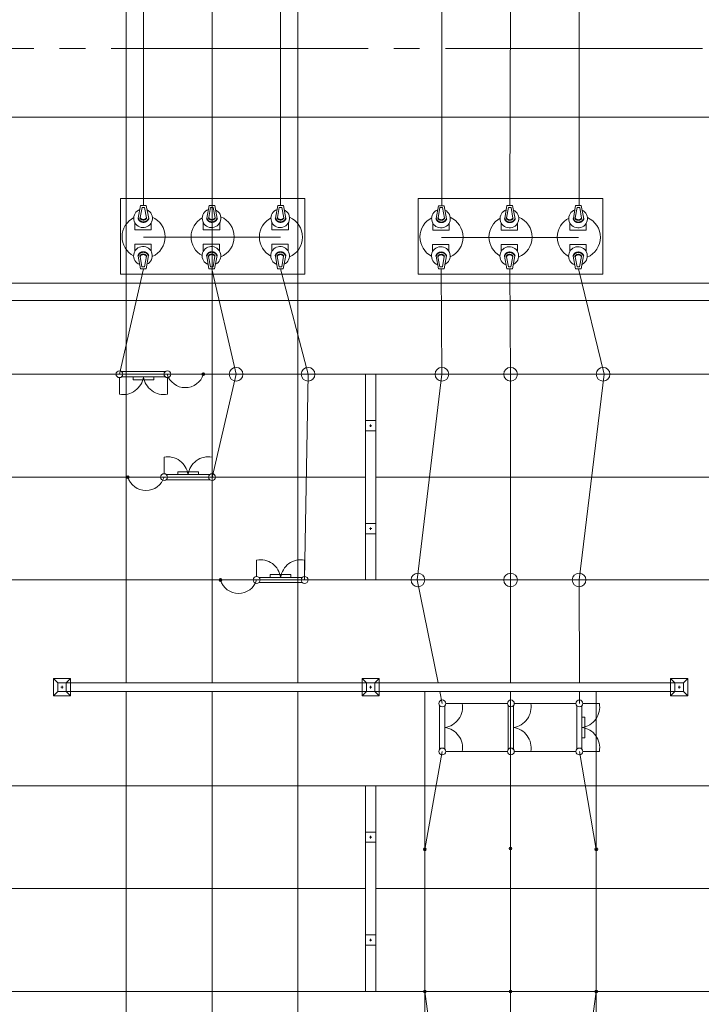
# Model space of a CAD drawing. Header units: millimetres. Extents: x 0 to 420, y 0 to 297.
# Tile 13 of 16: x 150 to 189, y 179 to 237. Entities that reach past the tile are written whole.
import ezdxf

# ---------------------------------------------------------------- set-up
doc = ezdxf.new("R2010")
doc.units = ezdxf.units.MM
for name, pattern in [('K5LT_AXLED', [19.5, 15, -1.5, 1.5, -1.5]), ('K5LT_BASIC', [0]), ('K5LT_THIN', [0])]:
    doc.linetypes.add(name, pattern=pattern)
doc.layers.add('лотки', color=7, linetype='Continuous')
doc.layers.add('ошиновка 110', color=2, linetype='Continuous', true_color=0xffff00)

# ---------------------------------------------------------------- blocks, each defined once
blk = doc.blocks.new('U31')
at = {"layer": 'лотки', "color": 4, "linetype": 'K5LT_THIN', "lineweight": 9, "true_color": 0x00ffff}
for p, q in [((201.769, 221.486), (131.848, 221.486)), ((131.848, 221.486), (131.848, 220.486)), ((201.769, 220.486), (201.769, 221.486)), ((131.848, 220.486), (201.769, 220.486))]:
    blk.add_line(p, q, dxfattribs=at)
blk = doc.blocks.new('U53')
at = {"color": 4, "linetype": 'K5LT_THIN', "lineweight": 9, "true_color": 0x00ffff}
for p, q in [((169.797, 204.181), (169.797, 216.181)), ((170.397, 216.181), (169.797, 216.181)), ((170.397, 216.181), (170.397, 204.181)), ((169.797, 212.881), (169.797, 213.481)), ((169.797, 213.481), (170.397, 213.481)), ((170.167, 213.181), (170.027, 213.181)), ((170.097, 213.251), (170.097, 213.111)), ((170.397, 213.481), (170.397, 212.881)), ((170.397, 212.881), (169.797, 212.881)), ((169.797, 206.881), (169.797, 207.481)), ((169.797, 207.481), (170.397, 207.481)), ((170.397, 207.481), (170.397, 206.881)), ((170.397, 206.881), (169.797, 206.881)), ((170.167, 207.181), (170.027, 207.181)), ((170.097, 207.251), (170.097, 207.111)), ((170.397, 204.181), (169.797, 204.181))]:
    blk.add_line(p, q, dxfattribs=at)
blk = doc.blocks.new('U54')
at = {"color": 4, "linetype": 'K5LT_THIN', "lineweight": 9, "true_color": 0x00ffff}
for p, q in [((169.797, 180.181), (169.797, 192.181)), ((170.397, 192.181), (169.797, 192.181)), ((170.397, 192.181), (170.397, 180.181)), ((169.797, 188.881), (169.797, 189.481)), ((169.797, 189.481), (170.397, 189.481)), ((170.167, 189.181), (170.027, 189.181)), ((170.097, 189.251), (170.097, 189.111)), ((170.397, 189.481), (170.397, 188.881)), ((170.397, 188.881), (169.797, 188.881)), ((169.797, 182.881), (169.797, 183.481)), ((169.797, 183.481), (170.397, 183.481)), ((170.097, 183.251), (170.097, 183.111)), ((170.397, 183.481), (170.397, 182.881)), ((170.397, 182.881), (169.797, 182.881)), ((170.167, 183.181), (170.027, 183.181)), ((170.397, 180.181), (169.797, 180.181))]:
    blk.add_line(p, q, dxfattribs=at)
blk = doc.blocks.new('U106')
at = {"color": 4, "linetype": 'K5LT_THIN', "lineweight": 9, "true_color": 0x00ffff}
for p, q in [((178.476, 196.981), (179.44, 196.981)), ((178.123, 196.852), (178.123, 194.31)), ((178.423, 194.316), (178.423, 196.845)), ((178.476, 194.181), (179.44, 194.181))]:
    blk.add_line(p, q, dxfattribs=at)
for centre, radius, start, end in [((178.276, 196.981), 0.2, 0, 180), ((178.276, 196.981), 0.2, 180, 0), ((178.259, 196.769), 1.2, 277.85501, 10.15125), ((178.259, 194.392), 1.2, 349.86716, 82.14499), ((178.276, 194.181), 0.2, 0, 180), ((178.276, 194.181), 0.2, 180, 0)]:
    blk.add_arc(centre, radius, start, end, dxfattribs=at)
blk = doc.blocks.new('U107')
at = {"color": 4, "linetype": 'K5LT_THIN', "lineweight": 9, "true_color": 0x00ffff}
for p, q in [((182.476, 196.981), (183.44, 196.981)), ((182.123, 196.852), (182.123, 194.31)), ((182.423, 194.316), (182.423, 196.845)), ((182.423, 196.181), (182.593, 196.181)), ((182.593, 196.181), (182.593, 194.981)), ((182.593, 194.981), (182.423, 194.981)), ((182.476, 194.181), (183.44, 194.181))]:
    blk.add_line(p, q, dxfattribs=at)
for centre, radius, start, end in [((182.276, 196.981), 0.2, 0, 180), ((182.276, 196.981), 0.2, 180, 0), ((182.259, 196.769), 1.2, 277.85501, 10.15125), ((182.259, 194.392), 1.2, 349.86716, 82.14499), ((182.276, 194.181), 0.2, 0, 180), ((182.276, 194.181), 0.2, 180, 0)]:
    blk.add_arc(centre, radius, start, end, dxfattribs=at)
blk = doc.blocks.new('U108')
at = {"color": 4, "linetype": 'K5LT_THIN', "lineweight": 9, "true_color": 0x00ffff}
for p, q in [((174.476, 196.981), (175.44, 196.981)), ((174.123, 196.852), (174.123, 194.31)), ((174.423, 194.316), (174.423, 196.845)), ((174.476, 194.181), (175.44, 194.181))]:
    blk.add_line(p, q, dxfattribs=at)
for centre, radius, start, end in [((174.276, 196.981), 0.2, 0, 180), ((174.276, 196.981), 0.2, 180, 0), ((174.259, 196.769), 1.2, 277.85501, 10.15125), ((174.259, 194.392), 1.2, 349.86716, 82.14499), ((174.276, 194.181), 0.2, 0, 180), ((174.276, 194.181), 0.2, 180, 0)]:
    blk.add_arc(centre, radius, start, end, dxfattribs=at)
blk = doc.blocks.new('U145')
at = {"color": 4, "linetype": 'K5LT_THIN', "lineweight": 9, "true_color": 0x00ffff}
for p, q in [((155.447, 215.981), (155.447, 215.016)), ((158.119, 216.333), (155.576, 216.333)), ((155.583, 216.033), (158.112, 216.033)), ((156.247, 215.864), (156.247, 216.033)), ((157.447, 216.033), (157.447, 215.864)), ((158.247, 215.981), (158.247, 215.016)), ((157.447, 215.864), (156.247, 215.864))]:
    blk.add_line(p, q, dxfattribs=at)
for centre, radius, start, end in [((155.447, 216.181), 0.2, 0, 180), ((155.447, 216.181), 0.2, 180, 0), ((155.659, 216.197), 1.2, 259.86716, 352.14499), ((158.036, 216.197), 1.2, 187.85501, 280.15125), ((158.247, 216.181), 0.2, 0, 180), ((158.247, 216.181), 0.2, 180, 0)]:
    blk.add_arc(centre, radius, start, end, dxfattribs=at)
blk = doc.blocks.new('U146')
at = {"color": 4, "linetype": 'K5LT_THIN', "lineweight": 9, "true_color": 0x00ffff}
for p, q in [((163.447, 204.381), (163.447, 205.345)), ((166.247, 204.381), (166.247, 205.345)), ((164.247, 204.328), (164.247, 204.497)), ((164.247, 204.497), (165.447, 204.497)), ((165.447, 204.497), (165.447, 204.328)), ((163.576, 204.028), (166.118, 204.028)), ((166.112, 204.328), (163.583, 204.328))]:
    blk.add_line(p, q, dxfattribs=at)
for centre, radius, start, end in [((163.659, 204.164), 1.2, 7.85501, 100.15125), ((166.036, 204.164), 1.2, 79.86716, 172.14499), ((163.447, 204.181), 0.2, 0, 180), ((163.447, 204.181), 0.2, 180, 0), ((166.247, 204.181), 0.2, 0, 180), ((166.247, 204.181), 0.2, 180, 0)]:
    blk.add_arc(centre, radius, start, end, dxfattribs=at)
blk = doc.blocks.new('U147')
at = {"color": 4, "linetype": 'K5LT_THIN', "lineweight": 9, "true_color": 0x00ffff}
for p, q in [((158.047, 210.381), (158.047, 211.345)), ((160.847, 210.381), (160.847, 211.345)), ((160.712, 210.328), (158.183, 210.328)), ((158.848, 210.328), (158.848, 210.497)), ((158.848, 210.497), (160.048, 210.497)), ((160.048, 210.497), (160.048, 210.328)), ((158.176, 210.028), (160.719, 210.028))]:
    blk.add_line(p, q, dxfattribs=at)
for centre, radius, start, end in [((158.259, 210.164), 1.2, 7.85501, 100.15125), ((160.636, 210.164), 1.2, 79.86716, 172.14499), ((158.047, 210.181), 0.2, 0, 180), ((160.847, 210.181), 0.2, 0, 180), ((158.047, 210.181), 0.2, 180, 0), ((160.847, 210.181), 0.2, 180, 0)]:
    blk.add_arc(centre, radius, start, end, dxfattribs=at)

msp = doc.modelspace()

# ---------------------------------------------------------------- linework, layer by layer
at = {"color": 2, "linetype": 'K5LT_AXLED', "lineweight": 9, "true_color": 0xffff00}
msp.add_line((228.457412, 235.180522), (21.565399, 235.180522), dxfattribs=at)
at = {"color": 4, "linetype": 'K5LT_THIN', "lineweight": 9, "true_color": 0x00ffff}
for p, q in [((23.008824, 231.180522), (227.838798, 231.180522)), ((166.257473, 226.440229), (155.50049, 226.440229)), ((155.50097, 222.026761), (155.50049, 226.440229)), ((166.257473, 226.440229), (166.257949, 222.026761)), ((183.632222, 226.425016), (172.875239, 226.425016)), ((172.875719, 222.011548), (172.875239, 226.425016)), ((183.632222, 226.425016), (183.632698, 222.011548)), ((156.682354, 226.027697), (156.547932, 225.288077)), ((156.768758, 225.912019), (156.659143, 225.321279)), ((157.012428, 226.027721), (156.682354, 226.027697)), ((156.917326, 225.912029), (156.768758, 225.912019)), ((156.917326, 225.912029), (157.027026, 225.300081)), ((157.012428, 226.027721), (157.15307, 225.263669)), ((160.677087, 226.02793), (160.542665, 225.28831)), ((160.763491, 225.912251), (160.653876, 225.321511)), ((161.007161, 226.027953), (160.677087, 226.02793)), ((160.912059, 225.912262), (160.763491, 225.912251)), ((160.912059, 225.912262), (161.021759, 225.300314)), ((161.007161, 226.027953), (161.147803, 225.263902)), ((164.682354, 226.028166), (164.547932, 225.288546)), ((164.768758, 225.912488), (164.659143, 225.321748)), ((165.012428, 226.02819), (164.682354, 226.028166)), ((164.917326, 225.912498), (164.768758, 225.912488)), ((164.917326, 225.912498), (165.027026, 225.30055)), ((165.012428, 226.02819), (165.15307, 225.264138)), ((174.057103, 226.012484), (173.922681, 225.272864)), ((174.143506, 225.896806), (174.033892, 225.306066)), ((174.387177, 226.012508), (174.057103, 226.012484)), ((174.292074, 225.896816), (174.143506, 225.896806)), ((174.292074, 225.896816), (174.401775, 225.284868)), ((174.387177, 226.012508), (174.527819, 225.248456)), ((178.051836, 226.012717), (177.917414, 225.273097)), ((178.138239, 225.897038), (178.028625, 225.306298)), ((178.38191, 226.01274), (178.051836, 226.012717)), ((178.286807, 225.897049), (178.138239, 225.897038)), ((178.286807, 225.897049), (178.396508, 225.285101)), ((178.38191, 226.01274), (178.522552, 225.248689)), ((182.057103, 226.012954), (181.922681, 225.273334)), ((182.143506, 225.897275), (182.033892, 225.306535)), ((182.387177, 226.012977), (182.057103, 226.012954)), ((182.292074, 225.897286), (182.143506, 225.897275)), ((182.292074, 225.897286), (182.401775, 225.285337)), ((182.387177, 226.012977), (182.527819, 225.248925)), ((156.342326, 224.606128), (156.342297, 225.024447)), ((156.342326, 224.606128), (157.300545, 224.606196)), ((157.300517, 225.011035), (157.300545, 224.606196)), ((160.337059, 224.60636), (160.33703, 225.024679)), ((160.337059, 224.60636), (161.295278, 224.606429)), ((161.295249, 225.011268), (161.295278, 224.606429)), ((164.342326, 224.606597), (164.342297, 225.024916)), ((164.342326, 224.606597), (165.300545, 224.606665)), ((165.300517, 225.011504), (165.300545, 224.606665)), ((173.717075, 224.590915), (173.717045, 225.009234)), ((173.717075, 224.590915), (174.675294, 224.590983)), ((174.675265, 224.995822), (174.675294, 224.590983)), ((177.711808, 224.591148), (177.711778, 225.009467)), ((177.711808, 224.591148), (178.670027, 224.591216)), ((178.669998, 224.996055), (178.670027, 224.591216)), ((181.717075, 224.591384), (181.717045, 225.009703)), ((181.717075, 224.591384), (182.675294, 224.591452)), ((182.675265, 224.996292), (182.675294, 224.591452)), ((164.847391, 224.180791), (156.847391, 224.180253)), ((182.22214, 224.165578), (174.22214, 224.16504)), ((156.334787, 223.757727), (157.293006, 223.757795)), ((156.334787, 223.757727), (156.334817, 223.339408)), ((157.293035, 223.352956), (157.293006, 223.757795)), ((160.32952, 223.75796), (161.287739, 223.758028)), ((160.32952, 223.75796), (160.32955, 223.339641)), ((161.287768, 223.353189), (161.287739, 223.758028)), ((164.334787, 223.758196), (165.293006, 223.758265)), ((164.334787, 223.758196), (164.334817, 223.339877)), ((165.293035, 223.353425), (165.293006, 223.758265)), ((173.709536, 223.742514), (174.667754, 223.742583)), ((173.709536, 223.742514), (173.709565, 223.324195)), ((174.667783, 223.337743), (174.667754, 223.742583)), ((177.704269, 223.742747), (178.662487, 223.742815)), ((177.704269, 223.742747), (177.704298, 223.324428)), ((178.662516, 223.337976), (178.662487, 223.742815)), ((181.709536, 223.742984), (182.667754, 223.743052)), ((181.709536, 223.742984), (181.709565, 223.324665)), ((182.667783, 223.338213), (182.667754, 223.743052)), ((156.675017, 222.336206), (156.540489, 223.075807)), ((156.761404, 222.451897), (156.651706, 223.042621)), ((156.909972, 222.451908), (157.019585, 223.063872)), ((157.005091, 222.33623), (157.145624, 223.100301)), ((160.66975, 222.336439), (160.535222, 223.07604)), ((160.756137, 222.45213), (160.646439, 223.042854)), ((160.904705, 222.45214), (161.014318, 223.064104)), ((160.999824, 222.336462), (161.140357, 223.100534)), ((164.675017, 222.336675), (164.540489, 223.076276)), ((164.761404, 222.452366), (164.651706, 223.043091)), ((164.909972, 222.452377), (165.019585, 223.064341)), ((165.005091, 222.336699), (165.145624, 223.100771)), ((174.049766, 222.320994), (173.915238, 223.060594)), ((174.136153, 222.436684), (174.026454, 223.027409)), ((174.284721, 222.436695), (174.394334, 223.048659)), ((174.37984, 222.321017), (174.520373, 223.085089)), ((178.044499, 222.321226), (177.909971, 223.060827)), ((178.130886, 222.436917), (178.021187, 223.027641)), ((178.279454, 222.436928), (178.389067, 223.048891)), ((178.374573, 222.32125), (178.515106, 223.085321)), ((182.049766, 222.321463), (181.915238, 223.061064)), ((182.136153, 222.437154), (182.026454, 223.027878)), ((182.284721, 222.437164), (182.394334, 223.049128)), ((182.37984, 222.321486), (182.520373, 223.085558)), ((157.005091, 222.33623), (156.675017, 222.336206)), ((156.909972, 222.451908), (156.761404, 222.451897)), ((160.999824, 222.336462), (160.66975, 222.336439)), ((160.904705, 222.45214), (160.756137, 222.45213)), ((165.005091, 222.336699), (164.675017, 222.336675)), ((164.909972, 222.452377), (164.761404, 222.452366)), ((174.37984, 222.321017), (174.049766, 222.320994)), ((174.284721, 222.436695), (174.136153, 222.436684)), ((178.374573, 222.32125), (178.044499, 222.321226)), ((178.279454, 222.436928), (178.130886, 222.436917)), ((182.37984, 222.321486), (182.049766, 222.321463)), ((182.284721, 222.437164), (182.136153, 222.437154)), ((166.257949, 222.026761), (155.50097, 222.026761)), ((183.632698, 222.011548), (172.875719, 222.011548)), ((151.847391, 198.180522), (151.597391, 198.430522)), ((151.847391, 198.180522), (151.597391, 198.430522)), ((152.597391, 198.430522), (151.597391, 198.430522)), ((151.597391, 198.430522), (151.597391, 197.930522)), ((152.597391, 198.430522), (151.597391, 198.430522)), ((151.597391, 198.430522), (151.597391, 198.180522)), ((169.847391, 198.180522), (151.847391, 198.180522)), ((152.347391, 198.180522), (151.847391, 198.180522)), ((151.847391, 198.180522), (151.847391, 197.680522)), ((152.347391, 198.180522), (151.847391, 198.180522)), ((151.847391, 198.180522), (151.847391, 197.680522)), ((152.347391, 198.180522), (152.597391, 198.430522)), ((152.347391, 198.180522), (152.597391, 198.430522)), ((152.347391, 197.680522), (152.347391, 198.180522)), ((152.347391, 197.680522), (152.347391, 198.180522)), ((152.597391, 198.180522), (152.597391, 198.430522)), ((152.597391, 197.430522), (152.597391, 198.430522)), ((169.847391, 198.180522), (169.597391, 198.430522)), ((170.597391, 198.430522), (169.597391, 198.430522)), ((169.597391, 198.430522), (169.597391, 198.180522)), ((169.847391, 198.180522), (169.597391, 198.430522)), ((169.847391, 198.180522), (169.597391, 198.430522)), ((170.597391, 198.430522), (169.597391, 198.430522)), ((169.597391, 198.430522), (169.597391, 197.930522)), ((170.597391, 198.430522), (169.597391, 198.430522)), ((169.597391, 198.430522), (169.597391, 198.180522)), ((169.847391, 198.180522), (169.597391, 198.430522)), ((169.847391, 198.180522), (169.597391, 198.430522)), ((170.597391, 198.430522), (169.597391, 198.430522)), ((169.597391, 198.430522), (169.597391, 197.930522)), ((170.597391, 198.430522), (169.597391, 198.430522)), ((169.597391, 198.430522), (169.597391, 198.180522)), ((170.347391, 198.180522), (169.847391, 198.180522)), ((169.847391, 198.180522), (169.847391, 197.680522)), ((170.347391, 198.180522), (169.847391, 198.180522)), ((169.847391, 198.180522), (169.847391, 197.680522)), ((170.347391, 198.180522), (169.847391, 198.180522)), ((169.847391, 198.180522), (169.847391, 197.680522)), ((187.847391, 198.180522), (169.847391, 198.180522)), ((170.347391, 198.180522), (169.847391, 198.180522)), ((169.847391, 198.180522), (169.847391, 197.680522)), ((170.347391, 198.180522), (169.847391, 198.180522)), ((169.847391, 198.180522), (169.847391, 197.680522)), ((170.347391, 198.180522), (170.597391, 198.430522)), ((170.347391, 198.180522), (170.597391, 198.430522)), ((170.347391, 198.180522), (170.597391, 198.430522)), ((170.347391, 198.180522), (170.597391, 198.430522)), ((170.347391, 198.180522), (170.597391, 198.430522)), ((170.347391, 197.680522), (170.347391, 198.180522)), ((170.347391, 197.680522), (170.347391, 198.180522)), ((170.347391, 197.680522), (170.347391, 198.180522)), ((170.347391, 197.680522), (170.347391, 198.180522)), ((170.347391, 197.680522), (170.347391, 198.180522)), ((170.597391, 197.430522), (170.597391, 198.430522)), ((170.597391, 198.180522), (170.597391, 198.430522)), ((170.597391, 197.430522), (170.597391, 198.430522)), ((170.597391, 198.180522), (170.597391, 198.430522)), ((170.597391, 197.430522), (170.597391, 198.430522)), ((187.847391, 198.180522), (187.597391, 198.430522)), ((188.597391, 198.430522), (187.597391, 198.430522)), ((187.597391, 198.430522), (187.597391, 198.180522)), ((187.847391, 198.180522), (187.597391, 198.430522)), ((187.847391, 198.180522), (187.597391, 198.430522)), ((188.597391, 198.430522), (187.597391, 198.430522)), ((187.597391, 198.430522), (187.597391, 197.930522)), ((188.597391, 198.430522), (187.597391, 198.430522)), ((187.597391, 198.430522), (187.597391, 198.180522)), ((188.347391, 198.180522), (187.847391, 198.180522)), ((187.847391, 198.180522), (187.847391, 197.680522)), ((188.347391, 198.180522), (187.847391, 198.180522)), ((187.847391, 198.180522), (187.847391, 197.680522)), ((188.347391, 198.180522), (187.847391, 198.180522)), ((187.847391, 198.180522), (187.847391, 197.680522)), ((188.347391, 198.180522), (188.597391, 198.430522)), ((188.347391, 198.180522), (188.597391, 198.430522)), ((188.347391, 198.180522), (188.597391, 198.430522)), ((188.347391, 197.680522), (188.347391, 198.180522)), ((188.347391, 197.680522), (188.347391, 198.180522)), ((188.347391, 197.680522), (188.347391, 198.180522)), ((188.597391, 197.430522), (188.597391, 198.430522)), ((188.597391, 198.180522), (188.597391, 198.430522)), ((188.597391, 197.430522), (188.597391, 198.430522)), ((151.597391, 197.930522), (151.597391, 197.430522)), ((151.847391, 197.680522), (151.597391, 197.430522)), ((151.847391, 197.680522), (151.597391, 197.430522)), ((151.597391, 197.680522), (151.597391, 197.430522)), ((151.847391, 197.680522), (169.847391, 197.680522)), ((151.847391, 197.680522), (152.347391, 197.680522)), ((151.847391, 197.680522), (152.347391, 197.680522)), ((152.167391, 197.930522), (152.027391, 197.930522)), ((152.167391, 197.930522), (152.027391, 197.930522)), ((152.097391, 198.000522), (152.097391, 197.860522)), ((152.097391, 198.000522), (152.097391, 197.860522)), ((152.347391, 197.680522), (152.597391, 197.430522)), ((152.347391, 197.680522), (152.597391, 197.430522)), ((152.597391, 197.430522), (152.597391, 197.680522)), ((169.597391, 197.930522), (169.597391, 197.430522)), ((169.597391, 197.930522), (169.597391, 197.430522)), ((169.847391, 197.680522), (169.597391, 197.430522)), ((169.597391, 197.680522), (169.597391, 197.430522)), ((169.847391, 197.680522), (169.597391, 197.430522)), ((169.847391, 197.680522), (169.597391, 197.430522)), ((169.597391, 197.680522), (169.597391, 197.430522)), ((169.847391, 197.680522), (169.597391, 197.430522)), ((169.847391, 197.680522), (169.597391, 197.430522)), ((169.597391, 197.680522), (169.597391, 197.430522)), ((169.847391, 197.680522), (170.347391, 197.680522)), ((169.847391, 197.680522), (170.347391, 197.680522)), ((169.847391, 197.680522), (170.347391, 197.680522)), ((169.847391, 197.680522), (187.847391, 197.680522)), ((169.847391, 197.680522), (170.347391, 197.680522)), ((169.847391, 197.680522), (170.347391, 197.680522)), ((170.167391, 197.930522), (170.027391, 197.930522)), ((170.167391, 197.930522), (170.027391, 197.930522)), ((170.167391, 197.930522), (170.027391, 197.930522)), ((170.167391, 197.930522), (170.027391, 197.930522)), ((170.167391, 197.930522), (170.027391, 197.930522)), ((170.097391, 198.000522), (170.097391, 197.860522)), ((170.097391, 198.000522), (170.097391, 197.860522)), ((170.097391, 198.000522), (170.097391, 197.860522)), ((170.097391, 198.000522), (170.097391, 197.860522)), ((170.097391, 198.000522), (170.097391, 197.860522)), ((170.347391, 197.680522), (170.597391, 197.430522)), ((170.347391, 197.680522), (170.597391, 197.430522)), ((170.347391, 197.680522), (170.597391, 197.430522)), ((170.347391, 197.680522), (170.597391, 197.430522)), ((170.347391, 197.680522), (170.597391, 197.430522)), ((170.597391, 197.430522), (170.597391, 197.680522)), ((170.597391, 197.430522), (170.597391, 197.680522)), ((187.597391, 197.930522), (187.597391, 197.430522)), ((187.847391, 197.680522), (187.597391, 197.430522)), ((187.597391, 197.680522), (187.597391, 197.430522)), ((187.847391, 197.680522), (187.597391, 197.430522)), ((187.847391, 197.680522), (187.597391, 197.430522)), ((187.597391, 197.680522), (187.597391, 197.430522)), ((187.847391, 197.680522), (188.347391, 197.680522)), ((187.847391, 197.680522), (188.347391, 197.680522)), ((187.847391, 197.680522), (188.347391, 197.680522)), ((188.167391, 197.930522), (188.027391, 197.930522)), ((188.167391, 197.930522), (188.027391, 197.930522)), ((188.167391, 197.930522), (188.027391, 197.930522)), ((188.097391, 198.000522), (188.097391, 197.860522)), ((188.097391, 198.000522), (188.097391, 197.860522)), ((188.097391, 198.000522), (188.097391, 197.860522)), ((188.347391, 197.680522), (188.597391, 197.430522)), ((188.347391, 197.680522), (188.597391, 197.430522)), ((188.347391, 197.680522), (188.597391, 197.430522)), ((188.597391, 197.430522), (188.597391, 197.680522)), ((151.597391, 197.430522), (152.597391, 197.430522)), ((151.597391, 197.430522), (152.597391, 197.430522)), ((169.597391, 197.430522), (170.597391, 197.430522)), ((169.597391, 197.430522), (170.597391, 197.430522)), ((169.597391, 197.430522), (170.597391, 197.430522)), ((169.597391, 197.430522), (170.597391, 197.430522)), ((169.597391, 197.430522), (170.597391, 197.430522)), ((175.440288, 196.980759), (178.076043, 196.980759)), ((179.440288, 196.980759), (182.076043, 196.980759)), ((187.597391, 197.430522), (188.597391, 197.430522)), ((187.597391, 197.430522), (188.597391, 197.430522)), ((187.597391, 197.430522), (188.597391, 197.430522)), ((175.440356, 194.180759), (178.076043, 194.180759)), ((179.440356, 194.180759), (182.076043, 194.180759))]:
    msp.add_line(p, q, dxfattribs=at)
at = {"color": 4, "linetype": 'K5LT_THIN', "true_color": 0x00ffff, "const_width": 0.09}
for points in [[(157.15307, 225.263669), (157.137151, 225.232386), (157.119806, 225.203529), (157.100969, 225.177103), (157.080568, 225.153113), (157.05852, 225.131564), (157.034733, 225.112462), (157.009103, 225.095815), (156.981508, 225.08163), (156.963429, 225.074105), (156.937663, 225.065757), (156.908093, 225.059189), (156.875184, 225.05495), (156.840449, 225.053639), (156.806533, 225.055519), (156.775784, 225.060284), (156.772912, 225.060902), (156.742949, 225.068876), (156.711245, 225.0804), (156.681331, 225.09471), (156.655845, 225.11048), (156.639528, 225.123135), (156.619975, 225.141829), (156.600959, 225.164204), (156.583672, 225.189408), (156.569411, 225.215852), (156.55994, 225.239021), (156.551939, 225.26686), (156.547932, 225.288077)], [(157.027026, 225.300081), (157.017825, 225.280926), (157.00602, 225.263047), (156.991343, 225.2463), (156.986423, 225.241559), (156.9708, 225.22903), (156.950833, 225.216786), (156.936577, 225.209655), (156.912883, 225.200338), (156.886939, 225.193501), (156.864237, 225.190228), (156.842134, 225.189793), (156.816693, 225.192251), (156.786554, 225.198028), (156.782897, 225.198882), (156.746657, 225.208936), (156.724304, 225.218789), (156.723351, 225.219327), (156.703435, 225.232024), (156.684889, 225.247623), (156.673343, 225.261714), (156.669627, 225.268157), (156.66248, 225.28633), (156.659275, 225.303703), (156.659143, 225.321279)], [(161.147803, 225.263902), (161.131884, 225.232619), (161.114539, 225.203762), (161.095702, 225.177336), (161.075301, 225.153346), (161.053253, 225.131797), (161.029466, 225.112695), (161.003836, 225.096048), (160.976241, 225.081863), (160.958162, 225.074337), (160.932396, 225.06599), (160.902826, 225.059421), (160.869917, 225.055183), (160.835182, 225.053871), (160.801266, 225.055752), (160.770517, 225.060517), (160.767645, 225.061134), (160.737682, 225.069109), (160.705977, 225.080633), (160.676064, 225.094943), (160.650578, 225.110712), (160.634261, 225.123367), (160.614708, 225.142061), (160.595692, 225.164437), (160.578405, 225.189641), (160.564144, 225.216084), (160.554673, 225.239254), (160.546672, 225.267093), (160.542665, 225.28831)], [(161.021759, 225.300314), (161.012558, 225.281158), (161.000753, 225.263279), (160.986076, 225.246533), (160.981155, 225.241791), (160.965533, 225.229262), (160.945566, 225.217018), (160.93131, 225.209888), (160.907616, 225.20057), (160.881672, 225.193733), (160.85897, 225.190461), (160.836867, 225.190026), (160.811426, 225.192484), (160.781287, 225.19826), (160.77763, 225.199114), (160.74139, 225.209168), (160.719037, 225.219021), (160.718084, 225.21956), (160.698168, 225.232257), (160.679622, 225.247855), (160.668076, 225.261946), (160.66436, 225.26839), (160.657213, 225.286562), (160.654008, 225.303935), (160.653876, 225.321511)], [(165.15307, 225.264138), (165.137151, 225.232855), (165.119806, 225.203999), (165.100969, 225.177573), (165.080568, 225.153582), (165.05852, 225.132033), (165.034733, 225.112931), (165.009103, 225.096284), (164.981508, 225.082099), (164.963429, 225.074574), (164.937663, 225.066227), (164.908093, 225.059658), (164.875184, 225.05542), (164.840449, 225.054108), (164.806533, 225.055988), (164.775784, 225.060753), (164.772912, 225.061371), (164.742949, 225.069346), (164.711245, 225.080869), (164.681331, 225.095179), (164.655845, 225.110949), (164.639528, 225.123604), (164.619975, 225.142298), (164.600959, 225.164673), (164.583672, 225.189877), (164.569411, 225.216321), (164.55994, 225.239491), (164.551939, 225.267329), (164.547932, 225.288546)], [(165.027026, 225.30055), (165.017825, 225.281395), (165.00602, 225.263516), (164.991343, 225.24677), (164.986423, 225.242028), (164.9708, 225.229499), (164.950833, 225.217255), (164.936577, 225.210125), (164.912883, 225.200807), (164.886939, 225.19397), (164.864237, 225.190697), (164.842134, 225.190262), (164.816693, 225.19272), (164.786554, 225.198497), (164.782897, 225.199351), (164.746657, 225.209405), (164.724304, 225.219258), (164.723351, 225.219796), (164.703435, 225.232493), (164.684889, 225.248092), (164.673343, 225.262183), (164.669627, 225.268626), (164.66248, 225.286799), (164.659275, 225.304172), (164.659143, 225.321748)], [(174.527819, 225.248456), (174.5119, 225.217173), (174.494555, 225.188317), (174.475718, 225.161891), (174.455316, 225.1379), (174.433269, 225.116351), (174.409482, 225.09725), (174.383851, 225.080602), (174.356257, 225.066417), (174.338178, 225.058892), (174.312411, 225.050545), (174.282842, 225.043976), (174.249933, 225.039738), (174.215198, 225.038426), (174.181282, 225.040307), (174.150533, 225.045072), (174.14766, 225.045689), (174.117697, 225.053664), (174.085993, 225.065187), (174.05608, 225.079497), (174.030594, 225.095267), (174.014277, 225.107922), (173.994724, 225.126616), (173.975708, 225.148991), (173.95842, 225.174195), (173.94416, 225.200639), (173.934689, 225.223809), (173.926688, 225.251647), (173.922681, 225.272864)], [(174.401775, 225.284868), (174.392574, 225.265713), (174.380769, 225.247834), (174.366092, 225.231088), (174.361171, 225.226346), (174.345549, 225.213817), (174.325582, 225.201573), (174.311326, 225.194443), (174.287631, 225.185125), (174.261688, 225.178288), (174.238986, 225.175015), (174.216883, 225.174581), (174.191442, 225.177038), (174.161302, 225.182815), (174.157646, 225.183669), (174.121406, 225.193723), (174.099052, 225.203576), (174.0981, 225.204114), (174.078183, 225.216812), (174.059638, 225.23241), (174.048092, 225.246501), (174.044376, 225.252944), (174.037229, 225.271117), (174.034024, 225.28849), (174.033892, 225.306066)], [(178.522552, 225.248689), (178.506633, 225.217406), (178.489288, 225.188549), (178.470451, 225.162123), (178.450049, 225.138133), (178.428001, 225.116584), (178.404215, 225.097482), (178.378584, 225.080835), (178.35099, 225.06665), (178.332911, 225.059125), (178.307144, 225.050777), (178.277575, 225.044208), (178.244666, 225.03997), (178.209931, 225.038658), (178.176015, 225.040539), (178.145266, 225.045304), (178.142393, 225.045922), (178.11243, 225.053896), (178.080726, 225.06542), (178.050813, 225.07973), (178.025327, 225.095499), (178.00901, 225.108154), (177.989457, 225.126849), (177.970441, 225.149224), (177.953153, 225.174428), (177.938893, 225.200871), (177.929422, 225.224041), (177.921421, 225.25188), (177.917414, 225.273097)], [(178.396508, 225.285101), (178.387307, 225.265946), (178.375502, 225.248066), (178.360825, 225.23132), (178.355904, 225.226579), (178.340282, 225.214049), (178.320315, 225.201805), (178.306059, 225.194675), (178.282364, 225.185357), (178.256421, 225.17852), (178.233719, 225.175248), (178.211616, 225.174813), (178.186175, 225.177271), (178.156035, 225.183047), (178.152379, 225.183901), (178.116139, 225.193955), (178.093785, 225.203808), (178.092833, 225.204347), (178.072916, 225.217044), (178.054371, 225.232643), (178.042825, 225.246733), (178.039109, 225.253177), (178.031962, 225.271349), (178.028757, 225.288722), (178.028625, 225.306298)], [(182.527819, 225.248925), (182.5119, 225.217642), (182.494555, 225.188786), (182.475718, 225.16236), (182.455316, 225.13837), (182.433269, 225.11682), (182.409482, 225.097719), (182.383851, 225.081071), (182.356257, 225.066886), (182.338178, 225.059361), (182.312411, 225.051014), (182.282842, 225.044445), (182.249933, 225.040207), (182.215198, 225.038895), (182.181282, 225.040776), (182.150533, 225.045541), (182.14766, 225.046158), (182.117697, 225.054133), (182.085993, 225.065657), (182.05608, 225.079966), (182.030594, 225.095736), (182.014277, 225.108391), (181.994724, 225.127085), (181.975708, 225.14946), (181.95842, 225.174665), (181.94416, 225.201108), (181.934689, 225.224278), (181.926688, 225.252116), (181.922681, 225.273334)], [(182.401775, 225.285337), (182.392574, 225.266182), (182.380769, 225.248303), (182.366092, 225.231557), (182.361171, 225.226815), (182.345549, 225.214286), (182.325582, 225.202042), (182.311326, 225.194912), (182.287631, 225.185594), (182.261688, 225.178757), (182.238986, 225.175484), (182.216883, 225.17505), (182.191442, 225.177507), (182.161302, 225.183284), (182.157646, 225.184138), (182.121406, 225.194192), (182.099052, 225.204045), (182.0981, 225.204583), (182.078183, 225.217281), (182.059638, 225.232879), (182.048092, 225.24697), (182.044376, 225.253413), (182.037229, 225.271586), (182.034024, 225.288959), (182.033892, 225.306535)], [(157.145624, 223.100301), (157.129701, 223.131582), (157.112351, 223.160436), (157.093511, 223.18686), (157.073106, 223.210847), (157.051055, 223.232393), (157.027266, 223.251491), (157.001633, 223.268135), (156.974036, 223.282316), (156.955956, 223.289839), (156.930188, 223.298182), (156.900618, 223.304747), (156.867709, 223.308981), (156.832973, 223.310287), (156.799058, 223.308402), (156.768309, 223.303632), (156.765437, 223.303014), (156.735475, 223.295036), (156.703772, 223.283507), (156.673861, 223.269193), (156.648377, 223.25342), (156.632062, 223.240763), (156.612512, 223.222066), (156.593499, 223.199688), (156.576215, 223.174481), (156.561959, 223.148036), (156.552491, 223.124865), (156.544493, 223.097025), (156.540489, 223.075807)], [(157.019585, 223.063872), (157.010381, 223.083025), (156.998574, 223.100903), (156.983895, 223.117647), (156.978973, 223.122388), (156.963349, 223.134915), (156.94338, 223.147156), (156.929124, 223.154284), (156.905428, 223.163599), (156.879483, 223.170432), (156.856781, 223.173701), (156.834678, 223.174133), (156.809237, 223.171672), (156.779098, 223.165891), (156.775442, 223.165036), (156.739203, 223.154977), (156.716851, 223.145121), (156.715899, 223.144582), (156.695984, 223.131882), (156.677441, 223.116281), (156.665897, 223.102189), (156.662182, 223.095745), (156.655037, 223.077571), (156.651835, 223.060198), (156.651706, 223.042621)], [(161.140357, 223.100534), (161.124434, 223.131815), (161.107084, 223.160669), (161.088244, 223.187092), (161.067839, 223.21108), (161.045788, 223.232626), (161.021999, 223.251724), (160.996366, 223.268367), (160.968769, 223.282548), (160.950689, 223.290071), (160.924921, 223.298415), (160.895351, 223.30498), (160.862442, 223.309213), (160.827706, 223.31052), (160.793791, 223.308634), (160.763042, 223.303865), (160.76017, 223.303247), (160.730208, 223.295268), (160.698505, 223.28374), (160.668594, 223.269426), (160.64311, 223.253653), (160.626795, 223.240995), (160.607245, 223.222298), (160.588232, 223.19992), (160.570948, 223.174714), (160.556692, 223.148268), (160.547224, 223.125097), (160.539226, 223.097257), (160.535222, 223.07604)], [(161.014318, 223.064104), (161.005114, 223.083258), (160.993307, 223.101135), (160.978628, 223.11788), (160.973706, 223.12262), (160.958082, 223.135148), (160.938113, 223.147389), (160.923856, 223.154517), (160.900161, 223.163831), (160.874216, 223.170665), (160.851514, 223.173934), (160.829411, 223.174365), (160.80397, 223.171904), (160.773831, 223.166123), (160.770175, 223.165269), (160.733936, 223.155209), (160.711584, 223.145353), (160.710632, 223.144815), (160.690717, 223.132115), (160.672174, 223.116513), (160.66063, 223.102421), (160.656915, 223.095977), (160.64977, 223.077804), (160.646568, 223.06043), (160.646439, 223.042854)], [(165.145624, 223.100771), (165.129701, 223.132051), (165.112351, 223.160906), (165.093511, 223.187329), (165.073106, 223.211316), (165.051055, 223.232862), (165.027266, 223.25196), (165.001633, 223.268604), (164.974036, 223.282785), (164.955956, 223.290308), (164.930188, 223.298652), (164.900618, 223.305216), (164.867709, 223.30945), (164.832973, 223.310757), (164.799058, 223.308871), (164.768309, 223.304102), (164.765437, 223.303484), (164.735475, 223.295505), (164.703772, 223.283977), (164.673861, 223.269662), (164.648377, 223.253889), (164.632062, 223.241232), (164.612512, 223.222535), (164.593499, 223.200157), (164.576215, 223.17495), (164.561959, 223.148505), (164.552491, 223.125334), (164.544493, 223.097494), (164.540489, 223.076276)], [(165.019585, 223.064341), (165.010381, 223.083494), (164.998574, 223.101372), (164.983895, 223.118116), (164.978973, 223.122857), (164.963349, 223.135384), (164.94338, 223.147625), (164.929124, 223.154753), (164.905428, 223.164068), (164.879483, 223.170901), (164.856781, 223.17417), (164.834678, 223.174602), (164.809237, 223.172141), (164.779098, 223.16636), (164.775442, 223.165505), (164.739203, 223.155446), (164.716851, 223.14559), (164.715899, 223.145051), (164.695984, 223.132351), (164.677441, 223.11675), (164.665897, 223.102658), (164.662182, 223.096214), (164.655037, 223.07804), (164.651835, 223.060667), (164.651706, 223.043091)], [(174.520373, 223.085089), (174.504449, 223.116369), (174.4871, 223.145224), (174.46826, 223.171647), (174.447855, 223.195634), (174.425804, 223.21718), (174.402014, 223.236279), (174.376382, 223.252922), (174.348785, 223.267103), (174.330705, 223.274626), (174.304937, 223.28297), (174.275366, 223.289534), (174.242457, 223.293768), (174.207722, 223.295075), (174.173807, 223.293189), (174.143058, 223.28842), (174.140186, 223.287802), (174.110224, 223.279823), (174.078521, 223.268295), (174.04861, 223.25398), (174.023126, 223.238207), (174.006811, 223.22555), (173.987261, 223.206853), (173.968248, 223.184475), (173.950964, 223.159268), (173.936707, 223.132823), (173.92724, 223.109652), (173.919242, 223.081812), (173.915238, 223.060594)], [(174.394334, 223.048659), (174.38513, 223.067813), (174.373323, 223.08569), (174.358644, 223.102434), (174.353722, 223.107175), (174.338098, 223.119702), (174.318129, 223.131943), (174.303872, 223.139072), (174.280176, 223.148386), (174.254232, 223.155219), (174.231529, 223.158489), (174.209427, 223.15892), (174.183986, 223.156459), (174.153847, 223.150678), (174.150191, 223.149823), (174.113951, 223.139764), (174.0916, 223.129908), (174.090648, 223.129369), (174.070733, 223.116669), (174.05219, 223.101068), (174.040646, 223.086976), (174.036931, 223.080532), (174.029786, 223.062358), (174.026583, 223.044985), (174.026454, 223.027409)], [(178.515106, 223.085321), (178.499182, 223.116602), (178.481833, 223.145456), (178.462992, 223.171879), (178.442588, 223.195867), (178.420537, 223.217413), (178.396747, 223.236511), (178.371115, 223.253155), (178.343518, 223.267336), (178.325438, 223.274858), (178.29967, 223.283202), (178.270099, 223.289767), (178.23719, 223.294), (178.202455, 223.295307), (178.16854, 223.293422), (178.137791, 223.288652), (178.134918, 223.288034), (178.104957, 223.280055), (178.073254, 223.268527), (178.043343, 223.254213), (178.017859, 223.23844), (178.001544, 223.225783), (177.981994, 223.207085), (177.962981, 223.184708), (177.945697, 223.159501), (177.93144, 223.133056), (177.921973, 223.109884), (177.913975, 223.082045), (177.909971, 223.060827)], [(178.389067, 223.048891), (178.379863, 223.068045), (178.368056, 223.085923), (178.353376, 223.102667), (178.348455, 223.107408), (178.332831, 223.119935), (178.312862, 223.132176), (178.298605, 223.139304), (178.274909, 223.148619), (178.248965, 223.155452), (178.226262, 223.158721), (178.20416, 223.159153), (178.178719, 223.156691), (178.14858, 223.15091), (178.144924, 223.150056), (178.108684, 223.139997), (178.086333, 223.13014), (178.085381, 223.129602), (178.065466, 223.116902), (178.046923, 223.101301), (178.035379, 223.087208), (178.031664, 223.080764), (178.024519, 223.062591), (178.021316, 223.045217), (178.021187, 223.027641)], [(182.520373, 223.085558), (182.504449, 223.116839), (182.4871, 223.145693), (182.46826, 223.172116), (182.447855, 223.196103), (182.425804, 223.217649), (182.402014, 223.236748), (182.376382, 223.253391), (182.348785, 223.267572), (182.330705, 223.275095), (182.304937, 223.283439), (182.275366, 223.290003), (182.242457, 223.294237), (182.207722, 223.295544), (182.173807, 223.293658), (182.143058, 223.288889), (182.140186, 223.288271), (182.110224, 223.280292), (182.078521, 223.268764), (182.04861, 223.25445), (182.023126, 223.238677), (182.006811, 223.226019), (181.987261, 223.207322), (181.968248, 223.184944), (181.950964, 223.159738), (181.936707, 223.133292), (181.92724, 223.110121), (181.919242, 223.082281), (181.915238, 223.061064)], [(182.394334, 223.049128), (182.38513, 223.068282), (182.373323, 223.086159), (182.358644, 223.102903), (182.353722, 223.107644), (182.338098, 223.120171), (182.318129, 223.132413), (182.303872, 223.139541), (182.280176, 223.148855), (182.254232, 223.155688), (182.231529, 223.158958), (182.209427, 223.159389), (182.183986, 223.156928), (182.153847, 223.151147), (182.150191, 223.150292), (182.113951, 223.140233), (182.0916, 223.130377), (182.090648, 223.129839), (182.070733, 223.117139), (182.05219, 223.101537), (182.040646, 223.087445), (182.036931, 223.081001), (182.029786, 223.062827), (182.026583, 223.045454), (182.026454, 223.027878)]]:
    msp.add_lwpolyline(points, dxfattribs=at)
at = {"color": 4, "linetype": 'K5LT_THIN', "lineweight": 9, "true_color": 0x00ffff}
for centre in [(162.247391, 216.180522), (166.447391, 216.180522), (174.259073, 216.180522), (178.259073, 216.180522), (183.659073, 216.180522), (172.859073, 204.180522), (178.259073, 204.180522), (182.259073, 204.180522)]:
    msp.add_circle(centre, 0.4, dxfattribs=at)
at = {"color": 3, "linetype": 'K5LT_BASIC', "lineweight": 35, "true_color": 0x00ff00}
for centre in [(160.340399, 216.180522), (155.937374, 210.180522), (161.337137, 204.180522), (173.259346, 188.468533), (178.259391, 188.518819), (183.259392, 188.468786), (173.259391, 180.180522), (178.259391, 180.180522), (183.259391, 180.180522)]:
    msp.add_circle(centre, 0.062, dxfattribs=at)
at = {"color": 4, "linetype": 'K5LT_THIN', "lineweight": 9, "true_color": 0x00ffff}
for centre, radius, start, end in [((156.825013, 225.275395), 0.54405, 110.04739342, 64.52710964), ((160.819746, 225.275628), 0.54405, 110.04739342, 64.52710964), ((164.825013, 225.275864), 0.54405, 110.04739342, 64.52710964), ((174.199762, 225.260182), 0.54405, 110.04739342, 64.52710964), ((178.194495, 225.260415), 0.54405, 110.04739342, 64.52710964), ((182.199762, 225.260651), 0.54405, 110.04739342, 64.52710964), ((156.855737, 224.1955), 1.257, 116.65184514, 242.40984025), ((156.855737, 224.1955), 1.257, 293.64059847, 66.62067466), ((160.884642, 224.195735), 1.25755, 118.95617217, 240.65503352), ((160.884642, 224.195735), 1.25755, 291.86702726, 67.93629708), ((164.866778, 224.18076), 1.257, 116.88294931, 242.2865708), ((164.866778, 224.18076), 1.257, 292.98726962, 66.6045118), ((174.230486, 224.180287), 1.257, 116.65184514, 242.40984025), ((174.230486, 224.180287), 1.257, 293.64059847, 66.62067466), ((178.259391, 224.180522), 1.25755, 118.95617217, 240.65503352), ((178.259391, 224.180522), 1.25755, 291.86702726, 67.93629708), ((182.241527, 224.165547), 1.257, 116.88294931, 242.2865708), ((182.241527, 224.165547), 1.257, 292.98726962, 66.6045118), ((156.817568, 223.088529), 0.54405, 295.4810479, 249.96076413), ((160.812301, 223.088761), 0.54405, 295.4810479, 249.96076413), ((164.817568, 223.088998), 0.54405, 295.4810479, 249.96076413), ((174.192317, 223.073316), 0.54405, 295.4810479, 249.96076413), ((178.18705, 223.073549), 0.54405, 295.4810479, 249.96076413), ((182.192317, 223.073785), 0.54405, 295.4810479, 249.96076413)]:
    msp.add_arc(centre, radius, start, end, dxfattribs=at)
at = {"layer": 'ошиновка 110', "color": 4, "linetype": 'K5LT_THIN', "lineweight": 9, "true_color": 0x00ffff}
for p, q in [((155.847709, 198.180522), (155.847709, 249.530522)), ((160.847391, 249.530522), (160.847391, 198.180522)), ((165.847709, 198.180522), (165.847709, 249.530522)), ((174.259073, 243.380617), (174.259073, 226.012617)), ((156.847391, 240.780474), (156.847391, 226.027709)), ((164.847391, 240.780474), (164.847391, 226.028178)), ((178.259073, 240.780474), (178.216873, 226.012729)), ((182.259073, 240.780474), (182.259073, 226.012474)), ((156.840054, 222.336218), (155.447391, 216.180522)), ((160.834787, 222.336451), (162.247391, 216.180522)), ((164.840054, 222.336687), (166.447391, 216.180522)), ((174.214803, 222.321005), (174.259073, 216.180522)), ((178.209536, 222.321238), (178.259073, 216.180522)), ((182.214803, 222.321474), (183.714325, 216.179885)), ((205.797391, 216.180522), (80.397391, 216.180522)), ((162.247391, 216.180522), (160.847322, 210.163256)), ((166.447391, 216.180522), (166.247154, 204.180522)), ((174.259073, 216.180522), (172.80706, 204.180047)), ((178.259073, 216.180522), (178.259073, 198.180522)), ((183.714325, 216.179885), (182.259073, 204.180522)), ((169.797391, 210.180522), (116.397391, 210.180522)), ((205.797391, 210.180522), (170.397391, 210.180522)), ((80.397391, 204.180522), (205.797391, 204.180522)), ((172.80706, 204.180047), (174.031237, 198.180522)), ((182.259073, 204.180522), (182.273216, 198.180522)), ((155.847709, 197.680522), (155.847709, 134.053285)), ((160.847101, 134.053285), (160.847391, 197.680522)), ((165.847709, 134.053285), (165.847709, 197.680522)), ((173.259391, 158.430522), (173.259391, 197.680522)), ((174.13326, 197.680522), (174.276043, 196.980759)), ((178.259073, 197.680522), (178.259073, 196.980522)), ((178.259391, 197.680522), (178.259391, 158.430522)), ((182.274394, 197.680522), (182.276043, 196.980759)), ((183.259391, 158.430522), (183.259391, 197.680522)), ((174.276043, 194.180759), (173.259346, 188.468533)), ((182.276043, 194.180759), (183.259392, 188.468786)), ((26.397391, 192.180522), (205.797391, 192.180522)), ((116.397391, 186.180522), (169.797391, 186.180522)), ((170.397391, 186.180522), (205.797391, 186.180522)), ((205.797391, 180.180522), (26.097391, 180.180522)), ((174.259073, 172.980664), (173.259391, 180.180522)), ((182.259073, 172.980664), (183.259391, 180.180522))]:
    msp.add_line(p, q, dxfattribs=at)
for centre in [(159.28539, 216.500707), (156.992383, 210.500707), (162.392145, 204.500707)]:
    msp.add_arc(centre, 1.102525, 196.88255619, 343.11744381, dxfattribs=at)

# ---------------------------------------------------------------- block references
for name in ['U145', 'U53', 'U147', 'U146', 'U108', 'U106', 'U107', 'U54']:
    msp.add_blockref(name, (0, 0))
at = {"layer": 'лотки'}
msp.add_blockref('U31', (0, 0), dxfattribs=at)

doc.saveas('drawing.dxf')
